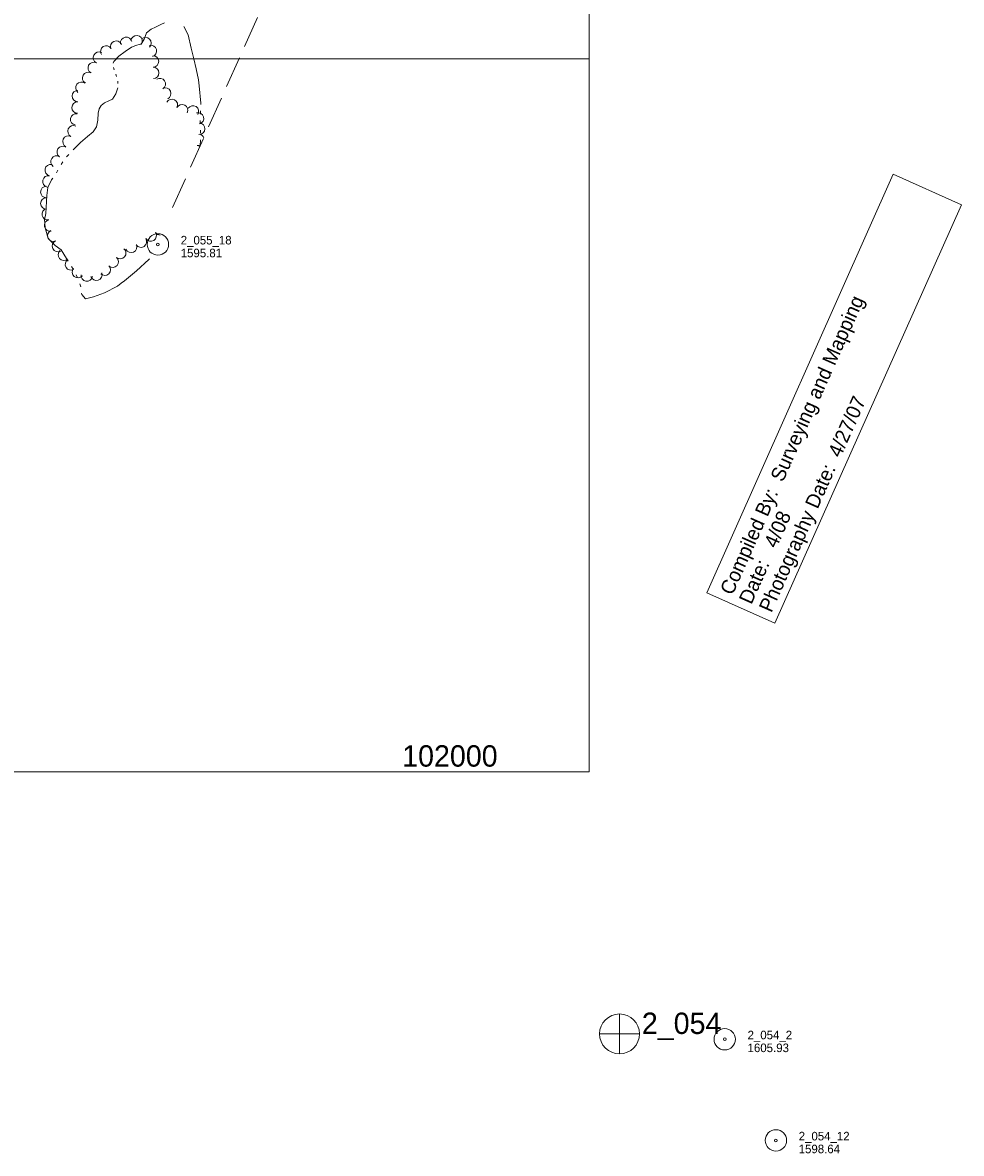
# Model space of a CAD drawing. Header units: feet. Extents: x 388000 to 390009, y 101675 to 103009.
# Tile 2 of 4: x 388603 to 389261, y 101733 to 102525. Entities that reach past the tile are written whole.
import ezdxf
from ezdxf.enums import TextEntityAlignment as Align

# ---------------------------------------------------------------- set-up
doc = ezdxf.new("R2010")
doc.units = ezdxf.units.FT
doc.header["$MEASUREMENT"] = 0
doc.linetypes.add('DGN Style 3', pattern=[30.952642, 22.10903, -8.843612])
doc.linetypes.add('DGN Style 6', pattern=[42.051375, 0.022109, -8.843612, 15.476321, -8.843612, 0.022109, -8.843612])
for name, color, linetype, lineweight in [('E_LAND_Vegetation', 21, 'Continuous', 0), ('E_MAP_GridLines', 251, 'Continuous', 0), ('E_MAP_Limits', 21, 'DGN Style 3', 0), ('E_MAP_PassPoints', 40, 'Continuous', 0), ('E_WTR', 251, 'DGN Style 6', 0)]:
    doc.layers.add(name, color=color, linetype=linetype, lineweight=lineweight)
doc.styles.add('Style-IGR_FONT_0', font='IGR_FONT_0.shx')

# ---------------------------------------------------------------- blocks, each defined once
blk = doc.blocks.new('PP')
at = {"layer": 'E_MAP_PassPoints', "color": 40, "linetype": 'Continuous', "lineweight": 0}
for radius in [7.5, 0.96]:
    blk.add_circle((0, 0), radius, dxfattribs=at)
blk = doc.blocks.new('PHOTOC')
at = {"layer": 'E_MAP_Limits', "color": 73, "linetype": 'Continuous', "lineweight": 0}
for p, q in [((0.12, 14.06), (0.06, -13.8)), ((-13.79, 0.03), (14.12, 0.01))]:
    blk.add_line(p, q, dxfattribs=at)
blk.add_circle((0.17, 0.03), 14, dxfattribs=at)

msp = doc.modelspace()

# ---------------------------------------------------------------- linework, layer by layer
at = {"layer": 'E_LAND_Vegetation', "color": 93, "linetype": 'Continuous', "lineweight": 0}
for centre, start, end in [((388668.32, 102508.61), 23.06349, 203.04817), ((388675.4, 102511.33), 11.18269, 191.16737), ((388682.65, 102512.44), 353.37208, 173.35675), ((388688.87, 102511.12), 314.13129, 134.11597), ((388656.32, 102500.86), 62.50054, 242.48521), ((388661.43, 102505.21), 32.03454, 212.01922), ((388692.73, 102505.58), 284.93325, 104.91793), ((388652.61, 102493.73), 62.50054, 242.48521), ((388694.13, 102498.22), 271.38475, 91.36943), ((388648.7, 102486.64), 60.87896, 240.86364), ((388694.32, 102490.18), 271.38475, 91.36943), ((388644, 102479.76), 52.67191, 232.65659), ((388698.96, 102482.43), 303.23028, 123.21495), ((388641.44, 102473.94), 88.75898, 268.74366), ((388702.76, 102475.7), 295.2183, 115.20298), ((388641.27, 102465.9), 88.75898, 268.74366), ((388707.41, 102467.73), 332.73469, 152.71937), ((388714.56, 102464.04), 332.73469, 152.71937), ((388722.19, 102463.17), 326.80645, 146.79113), ((388640.32, 102457.64), 80.79534, 260.78001), ((388725.76, 102458.32), 285.25269, 105.23737), ((388638.38, 102449.26), 64.13852, 244.1232), ((388726.56, 102451.07), 267.56161, 87.54629), ((388634.87, 102442.03), 64.13852, 244.1232), ((388725.95, 102443.34), 19.78061, 79.93099), ((388630.87, 102434.76), 56.80923, 236.79391), ((388725.95, 102443.34), 259.94631, 292.02756), ((388724.55, 102435.42), 52.2605, 79.93099), ((388622.44, 102422), 78.29545, 258.28013), ((388626.47, 102428.03), 56.80923, 236.79391), ((388620.81, 102414.12), 78.29545, 258.28013), ((388619.36, 102406.67), 90.27587, 270.26054), ((388619.4, 102398.63), 90.27587, 270.26054), ((388620.35, 102391.1), 101.71146, 281.69614), ((388621.98, 102383.23), 101.71146, 281.69614), ((388624.2, 102376.04), 114.56364, 294.54832), ((388692.55, 102376.1), 212.03311, 32.01779), ((388699.24, 102380.47), 213.44992, 269.04393), ((388627.55, 102368.73), 114.56364, 294.54832), ((388678.86, 102368.24), 204.76362, 24.7483), ((388685.73, 102371.84), 212.03311, 32.01779), ((388631.67, 102362.61), 130.60687, 310.59155), ((388671.19, 102363.87), 229.38738, 49.37206), ((388636.63, 102355.92), 122.03311, 302.01778), ((388660.39, 102352.21), 224.56492, 44.5496), ((388665.95, 102357.76), 229.38738, 49.37206), ((388641.55, 102350.56), 140.46758, 320.45226), ((388647.73, 102348.04), 170.53862, 350.52329), ((388654.49, 102348.65), 198.60334, 18.58802)]:
    msp.add_arc(centre, 4.02, start, end, dxfattribs=at)
at = {"layer": 'E_MAP_GridLines', "color": 161, "linetype": 'Continuous', "lineweight": 0}
for p, q in [((389000, 102000), (389000, 103000)), ((388000, 102500), (389000, 102500)), ((388000, 102000), (389000, 102000))]:
    msp.add_line(p, q, dxfattribs=at)
at = {"layer": 'E_MAP_GridLines', "color": 221, "linetype": 'Continuous', "lineweight": 13, "flags": 128}
msp.add_lwpolyline([(389082.47, 102125.62), (389130.32, 102104.29), (389261.09, 102397.78), (389213.24, 102419.1)], close=True, dxfattribs=at)
at = {"layer": 'E_MAP_Limits', "color": 73, "linetype": 'DGN Style 3', "lineweight": 0, "flags": 128}
msp.add_lwpolyline([(388707.86, 102395.8), (388822.93, 102653.08), (388858.77, 102736.77), (388906.19, 102854.63), (388929.05, 102918.88)], dxfattribs=at)
at = {"layer": 'E_WTR', "color": 161, "linetype": 'Continuous', "lineweight": 0, "flags": 128}
for points in [[(388702.16, 102525.35), (388699.6, 102524.24), (388695.91, 102522.37), (388692.93, 102520.91), (388689.63, 102518.31), (388687.86, 102513.93), (388685.83, 102510.45), (388685.21, 102510.29)], [(388722.74, 102500.15), (388721.01, 102507.57), (388718.77, 102516.97), (388715.74, 102522.78)], [(388685.21, 102510.29), (388682.13, 102509.5), (388679.03, 102508.36), (388674.61, 102505.24), (388670.19, 102502.04), (388666.68, 102498.24), (388666.21, 102497.02)], [(388727.69, 102468.05), (388727.73, 102469.09), (388726.49, 102481.2), (388726, 102485.45), (388724.51, 102493.06), (388722.74, 102500.15)], [(388666.52, 102493.89), (388666.98, 102492.31)], [(388668.03, 102489.2), (388668.59, 102487.65)], [(388669.41, 102484.49), (388669.54, 102482.85)], [(388669.44, 102479.62), (388668.1, 102475.45), (388665.68, 102471.67), (388663.17, 102470.59), (388660.26, 102469.3), (388657.92, 102467.3), (388656.45, 102465.06), (388655.65, 102461.86)], [(388655.65, 102461.86), (388655.44, 102457.03), (388654.45, 102452.39), (388652.1, 102448.79), (388648.18, 102445.72), (388643.27, 102441.45), (388638.21, 102436.35)], [(388727.41, 102454.59), (388727.34, 102456.84)], [(388727.4, 102461.32), (388727.5, 102463.57)], [(388727.59, 102447.86), (388727.53, 102450.1)], [(388727.24, 102439.13), (388727.42, 102443.37)], [(388635.12, 102433.09), (388633.59, 102431.45)], [(388630.91, 102427.87), (388629.66, 102426)], [(388627.48, 102422.07), (388626.4, 102420.1)], [(388623.9, 102416.38), (388623.1, 102415.24), (388620.49, 102409.85), (388619.77, 102404.21), (388619.11, 102391.67), (388618.19, 102387.2), (388618.34, 102384.84)], [(388618.34, 102384.84), (388618.55, 102381.67), (388620.54, 102374.1), (388625.65, 102369.11), (388629.72, 102366.21), (388633.6, 102360.09), (388634.72, 102358.25)], [(388637.04, 102354.4), (388638.19, 102352.48)], [(388671.9, 102342.67), (388674.22, 102344.41), (388682.49, 102351.36), (388691.18, 102359.27), (388691.72, 102359.83)], [(388640.35, 102348.54), (388641.32, 102346.52)], [(388642.87, 102342.32), (388643.53, 102340.18)], [(388644.12, 102335.75), (388644.2, 102334.71), (388646.76, 102331.75), (388652.52, 102333.23), (388660.09, 102336.06), (388669.19, 102340.64), (388671.9, 102342.67)]]:
    msp.add_lwpolyline(points, dxfattribs=at)

# ---------------------------------------------------------------- block references
at = {"layer": 'E_MAP_Limits', "color": 73, "linetype": 'Continuous', "lineweight": 0}
msp.add_blockref('PHOTOC', (389021.19, 101816.33), dxfattribs=at)
at = {"layer": 'E_MAP_PassPoints', "color": 40, "linetype": 'Continuous', "lineweight": 0}
for p in [(388697.6, 102369.92), (389095.15, 101812.58), (389130.99, 101741.68)]:
    msp.add_blockref('PP', p, dxfattribs=at)

# ---------------------------------------------------------------- texts
at = {"layer": 'E_MAP_GridLines', "color": 221, "linetype": 'Continuous', "lineweight": 0, "style": 'Style-IGR_FONT_0'}
for s, p in [('Compiled By:  Surveying and Mapping', (389095.97, 102125.43)), ('Date:   4/08        ', (389109.24, 102118.98))]:
    msp.add_text(s, height=10, rotation=65.98328, dxfattribs=at).set_placement(p, align=Align.MIDDLE_LEFT)
at = {"layer": 'E_MAP_GridLines', "color": 221, "linetype": 'Continuous', "lineweight": 0, "style": 'Style-IGR_FONT_0', "width": 0.999999}
msp.add_text('Photography Date:  4/27/07 ', height=10, rotation=65.98328, dxfattribs=at).set_placement((389123.28, 102113.26), align=Align.MIDDLE_LEFT)
at = {"layer": 'E_MAP_GridLines', "color": 161, "linetype": 'Continuous', "lineweight": 0, "style": 'Style-IGR_FONT_0'}
msp.add_text('  102000  ', height=15, dxfattribs=at).set_placement((388857.78, 102003.75))
at = {"layer": 'E_MAP_Limits', "color": 73, "linetype": 'Continuous', "lineweight": 0, "style": 'Style-IGR_FONT_0'}
msp.add_text('2_054', height=15, dxfattribs=at).set_placement((389037.01, 101816.3))
at = {"layer": 'E_MAP_PassPoints', "color": 40, "linetype": 'Continuous', "lineweight": 0, "style": 'Style-IGR_FONT_0'}
for s, p in [('2_055_18', (388713.6, 102369.92)), ('1595.81', (388713.6, 102360.92)), ('2_054_2', (389111.15, 101812.58)), ('1605.93', (389111.15, 101803.58)), ('2_054_12', (389146.99, 101741.68)), ('1598.64', (389146.99, 101732.68))]:
    msp.add_text(s, height=6, dxfattribs=at).set_placement(p)

doc.saveas('drawing.dxf')
